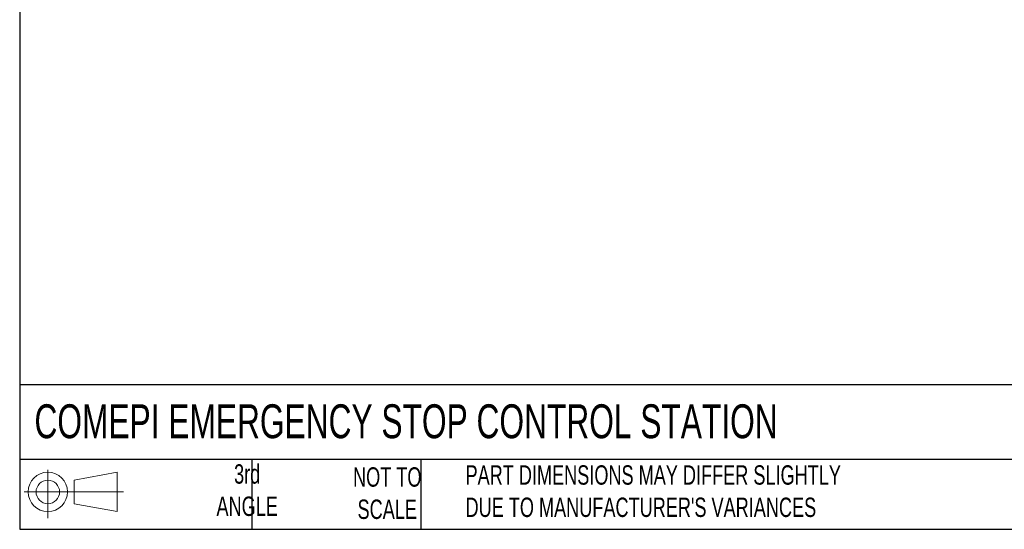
# Model space of a CAD drawing. Header units: millimetres. Extents: x 13 to 546, y 13 to 419.
# Tile 1 of 20: x 13 to 228, y 13 to 124. Entities that reach past the tile are written whole.
import ezdxf

# ---------------------------------------------------------------- set-up
doc = ezdxf.new("R2010")
doc.units = ezdxf.units.MM
doc.header["$LTSCALE"] = 2
doc.linetypes.add('SLD-Solid', pattern=[0])
doc.layers.add('SLD-DEFPOINTS', color=7, linetype='Continuous')
doc.layers.add('TEXT', color=140, linetype='SLD-Solid', lineweight=25)
doc.styles.add('SLDTEXTSTYLE0', font='TXT', dxfattribs={"width": 0.7})

# ---------------------------------------------------------------- blocks, each defined once
blk = doc.blocks.new('Block11')
at = {"color": 7, "linetype": 'SLD-Solid', "lineweight": 18}
for p, q in [((5.18, 10.62), (5.18, 0)), ((10.96, 8.33), (20.35, 10.06)), ((20.35, 10.06), (20.35, 1.46)), ((10.96, 3.19), (10.96, 8.33)), ((0, 5.76), (21.75, 5.76)), ((10.96, 3.19), (20.35, 1.46))]:
    blk.add_line(p, q, dxfattribs=at)
for radius in [4.3, 2.57]:
    blk.add_circle((5.18, 5.76), radius, dxfattribs=at)
blk = doc.blocks.new('Block12')
at = {"layer": 'SLD-DEFPOINTS'}
blk.add_blockref('Block11', (0, 0), dxfattribs=at)

msp = doc.modelspace()

# ---------------------------------------------------------------- linework, layer by layer
at = {"layer": 'TEXT'}
for p, q in [((12.7, 419.1), (12.7, 12.7)), ((546.1, 44.252), (12.7, 44.252)), ((546.1, 27.94), (12.7, 27.94)), ((63.5, 27.94), (63.5, 12.7)), ((100.423, 27.94), (100.423, 12.7)), ((12.7, 12.7), (546.1, 12.7))]:
    msp.add_line(p, q, dxfattribs=at)

# ---------------------------------------------------------------- block references
at = {"layer": 'SLD-DEFPOINTS'}
msp.add_blockref('Block12', (13.676, 15.108), dxfattribs=at)

# ---------------------------------------------------------------- texts
at = {"layer": 'TEXT', "style": 'SLDTEXTSTYLE0'}
for s, insert, char_height, attachment_point in [('COMEPI EMERGENCY STOP CONTROL STATION', (15.931, 40.013), 7.40833, 1), ('3rd^JANGLE', (62.466, 26.909), 4.2333, 2), ('NOT TO^JSCALE', (93.112, 26.25), 4.23333, 2), ("PART DIMENSIONS MAY DIFFER SLIGHTLY ^JDUE TO MANUFACTURER'S VARIANCES", (110.239, 26.682), 4.23333, 1)]:
    msp.add_mtext(s, dxfattribs=dict(at, insert=insert, char_height=char_height, attachment_point=attachment_point))

doc.saveas('drawing.dxf')
